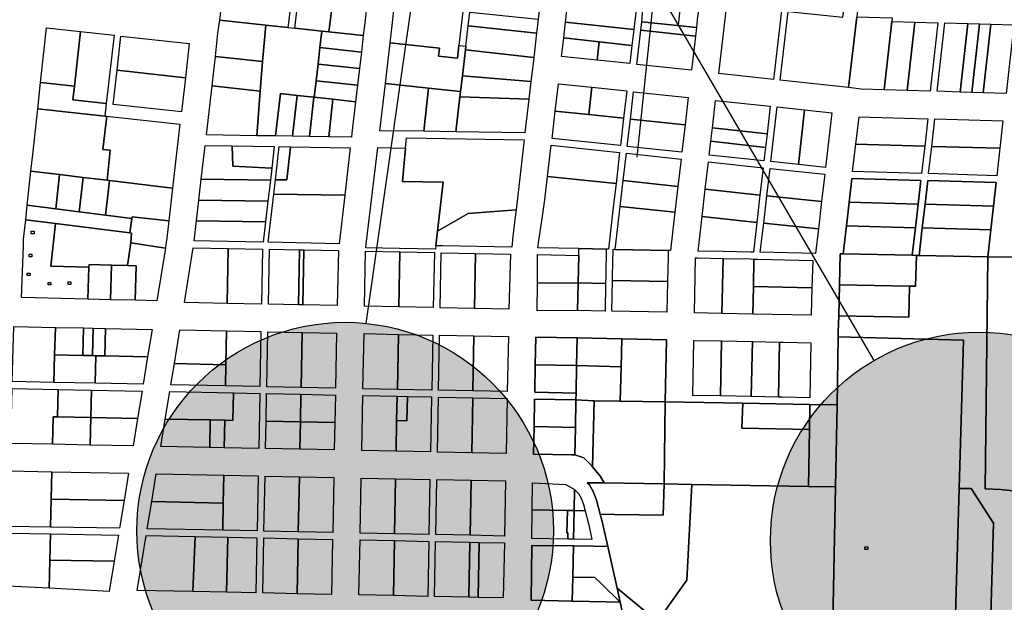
# Model space of a CAD drawing. Header units: feet. Extents: x 1267057 to 1687180, y 137439 to 673336.
# Tile 62 of 159: x 1333292 to 1335655, y 278448 to 279846. Entities that reach past the tile are written whole.
import ezdxf
from ezdxf.enums import TextEntityAlignment as Align

# ---------------------------------------------------------------- set-up
doc = ezdxf.new("R2010")
doc.units = ezdxf.units.FT
doc.header["$MEASUREMENT"] = 0
for name, color, linetype in [('Hatch-sign', 9, 'Continuous'), ('mercercounty', 247, 'Continuous'), ('SHEET', 4, 'Continuous')]:
    doc.layers.add(name, color=color, linetype=linetype)
doc.styles.get("Standard").update_dxf_attribs({"font": 'font31.shx'})

# ---------------------------------------------------------------- blocks, each defined once
blk = doc.blocks.new('370')
at = {"color": 0, "linetype": 'ByBlock'}
for p, q in [((0, 0.10009), (0, -0.10009)), ((0, 0), (0.06296, 0))]:
    blk.add_line(p, q, dxfattribs=at)

msp = doc.modelspace()

# ---------------------------------------------------------------- hatches: boundary and pattern name
at = {"layer": 'Hatch-sign'}
h = msp.add_hatch(color=256, dxfattribs=at)
h.dxf.hatch_style = 1
edge = h.paths.add_edge_path()
edge.add_arc((1334073, 278619.6), 500, 0, 360)
h = msp.add_hatch(color=256, dxfattribs=at)
h.dxf.hatch_style = 1
edge = h.paths.add_edge_path()
edge.add_arc((1335593.8, 278595.8), 500, 0, 360)

# ---------------------------------------------------------------- linework, layer by layer
at = {"layer": 'mercercounty'}
for points in [[(1335327.1, 280077.4), (1335301, 279852.2), (1335281.4, 279682.7), (1335117.3, 279700.4), (1335136.5, 279865.7), (1335267.7, 279851.8), (1335269.6, 279868.2), (1335138.4, 279882.1), (1335158.9, 280059.1), (1335293.4, 280073.7), (1335327.1, 280077.4)], [(1334532.4, 279813.2), (1334525.7, 279755.1), (1334523.2, 279733.8), (1334519, 279697.2), (1334514, 279654.7), (1334504.7, 279573.9), (1334338.9, 279576.7), (1334261.9, 279577.9), (1334156.5, 279579.1), (1334169.6, 279692.6), (1334180.9, 279790.3), (1334185.7, 279831.9), (1334191.7, 279883.2), (1334201.2, 279965.1), (1334365.5, 279947.7), (1334355.8, 279865.7), (1334346.3, 279783.8), (1334362.7, 279782), (1334368.4, 279831), (1334372.2, 279864), (1334381.7, 279946), (1334545.8, 279928.5), (1334536.3, 279846.6), (1334532.4, 279813.2)], [(1333781.5, 279926.7), (1333839.9, 279920.4), (1333945.5, 279909.1), (1333935.8, 279827.1), (1333882.7, 279832.8), (1333772, 279844.7), (1333781.5, 279926.7)], [(1334677.8, 279748.6), (1334592.4, 279757.6), (1334597.6, 279802.2), (1334601.9, 279839.6), (1334611.4, 279921.5), (1334775.5, 279904.1), (1334766, 279822.1), (1334761.5, 279783.7), (1334756.5, 279740.2), (1334677.8, 279748.6)], [(1334766, 279822.1), (1334601.9, 279839.6), (1334611.4, 279921.5), (1334775.5, 279904.1), (1334766, 279822.1)], [(1333961.9, 279907.3), (1334044.3, 279898.5), (1334034, 279816.6), (1334017.1, 279818.4), (1333952.4, 279825.4), (1333961.9, 279907.3)], [(1334116.5, 279807.8), (1334034, 279816.6), (1334044.3, 279898.5), (1334126, 279889.7), (1334120.1, 279838.4), (1334116.5, 279807.8)], [(1334916, 279826.9), (1334913.7, 279806.4), (1334904.2, 279724.5), (1334772.9, 279738.4), (1334782.4, 279820.4), (1334784.8, 279840.9), (1334787.1, 279861), (1334791.9, 279902.4), (1334923.2, 279888.4), (1334918.2, 279845.8), (1334916, 279826.9)], [(1334916, 279826.9), (1334784.8, 279840.9), (1334787.1, 279861), (1334791.9, 279902.4), (1334923.2, 279888.4), (1334918.2, 279845.8), (1334916, 279826.9)], [(1334346.3, 279783.8), (1334342.7, 279753), (1334297.1, 279757.8), (1334299.4, 279777.7), (1334180.9, 279790.3), (1334185.7, 279831.9), (1334191.7, 279883.2), (1334355.8, 279865.7), (1334346.3, 279783.8)], [(1334532.4, 279813.2), (1334368.4, 279831), (1334372.2, 279864), (1334536.3, 279846.6), (1334532.4, 279813.2)], [(1334988.8, 279881.4), (1335120.1, 279867.5), (1335100.9, 279702.1), (1334969.7, 279716.3), (1334988.8, 279881.4)], [(1333761.8, 279757.3), (1333767.2, 279813.5), (1333772, 279844.7), (1333882.7, 279832.8), (1333874.5, 279745.2), (1333761.8, 279757.3)], [(1334597.6, 279802.2), (1334601.9, 279839.6), (1334766, 279822.1), (1334761.5, 279783.7), (1334682.7, 279792.8), (1334597.6, 279802.2)], [(1334913.7, 279806.4), (1334782.4, 279820.4), (1334784.8, 279840.9), (1334916, 279826.9), (1334913.7, 279806.4)], [(1335386.4, 279850), (1335385.5, 279841.7), (1335367.1, 279677.2), (1335311.9, 279678.8), (1335281.4, 279682.7), (1335301, 279852.2), (1335386.4, 279850)], [(1335385.5, 279841.7), (1335440.7, 279840.1), (1335422.2, 279675.6), (1335367.1, 279677.2), (1335385.5, 279841.7)], [(1335422.2, 279675.6), (1335440.7, 279840.1), (1335495.8, 279838.5), (1335477.4, 279674), (1335422.2, 279675.6)], [(1335549.1, 279671.9), (1335494, 279674), (1335512.4, 279838.1), (1335567.6, 279836.5), (1335549.1, 279671.9)], [(1335604.3, 279670.3), (1335577.1, 279671.1), (1335549.1, 279671.9), (1335494, 279674), (1335512.4, 279838.1), (1335567.6, 279836.5), (1335595.7, 279835.6), (1335622.7, 279834.9), (1335677.9, 279833.3), (1335659.4, 279668.7), (1335604.3, 279670.3)], [(1333496.1, 279614.5), (1333500.7, 279614), (1333676.6, 279594.8), (1333669.3, 279532.3), (1333658.8, 279441.3), (1333649.7, 279363.2), (1333645, 279321.9), (1333642.2, 279300.5), (1333641.8, 279297.9), (1333621, 279171.2), (1333569, 279172.4), (1333509.7, 279173.8), (1333455.7, 279175), (1333296.4, 279178.8), (1333300.8, 279302.8), (1333301.4, 279319), (1333306.4, 279365.5), (1333310.2, 279400.7), (1333319, 279482.3), (1333323.3, 279522.5), (1333335.1, 279632.1), (1333341.9, 279694.8), (1333356, 279826), (1333438, 279817), (1333518.6, 279808.2), (1333499.6, 279644.3), (1333496.1, 279614.5)], [(1333423.1, 279685.9), (1333341.9, 279694.8), (1333356, 279826), (1333438, 279817), (1333423.1, 279685.9)], [(1333423.1, 279685.9), (1333438, 279817), (1333518.6, 279808.2), (1333499.6, 279644.3), (1333419.4, 279653.1), (1333423.1, 279685.9)], [(1333935.8, 279827.1), (1333952.4, 279825.4), (1334017.1, 279818.4), (1334012.5, 279778.7), (1334007.9, 279739), (1334003.3, 279699.2), (1333998.7, 279659.5), (1333998.1, 279659.5), (1333957.8, 279663.9), (1333917.6, 279668.2), (1333905.9, 279567.1), (1333861.3, 279567.4), (1333869.4, 279674.4), (1333874.5, 279745.2), (1333882.7, 279832.8), (1333935.8, 279827.1)], [(1334034, 279816.6), (1334116.5, 279807.8), (1334111.9, 279768), (1334012.5, 279778.7), (1334017.1, 279818.4), (1334034, 279816.6)], [(1334525.7, 279755.1), (1334361.7, 279773.2), (1334362.7, 279782), (1334368.4, 279831), (1334532.4, 279813.2), (1334525.7, 279755.1)], [(1334913.7, 279806.4), (1334904.2, 279724.5), (1334772.9, 279738.4), (1334782.4, 279820.4), (1334913.7, 279806.4)], [(1335577.1, 279671.1), (1335549.1, 279671.9), (1335567.6, 279836.5), (1335595.7, 279835.6), (1335577.1, 279671.1)], [(1335577.1, 279671.1), (1335595.7, 279835.6), (1335622.7, 279834.9), (1335604.3, 279670.3), (1335577.1, 279671.1)], [(1335604.3, 279670.3), (1335622.7, 279834.9), (1335677.9, 279833.3), (1335659.4, 279668.7), (1335604.3, 279670.3)], [(1333525.5, 279724.5), (1333535, 279806.4), (1333699, 279788.5), (1333689.5, 279706.5), (1333680, 279624.6), (1333516, 279642.5), (1333525.5, 279724.5)], [(1333689.5, 279706.5), (1333525.5, 279724.5), (1333535, 279806.4), (1333699, 279788.5), (1333689.5, 279706.5)], [(1334682.7, 279792.8), (1334677.8, 279748.6), (1334592.4, 279757.6), (1334597.6, 279802.2), (1334682.7, 279792.8)], [(1334677.8, 279748.6), (1334682.7, 279792.8), (1334761.5, 279783.7), (1334756.5, 279740.2), (1334677.8, 279748.6)], [(1334111.9, 279768), (1334107.3, 279728.3), (1334007.9, 279739), (1334012.5, 279778.7), (1334111.9, 279768)], [(1334346.3, 279783.8), (1334362.7, 279782), (1334361.7, 279773.2), (1334354.5, 279711.3), (1334350.2, 279673.3), (1334273, 279681.6), (1334169.6, 279692.6), (1334180.9, 279790.3), (1334299.4, 279777.7), (1334297.1, 279757.8), (1334342.7, 279753), (1334346.3, 279783.8)], [(1334519, 279697.2), (1334354.5, 279711.3), (1334361.7, 279773.2), (1334525.7, 279755.1), (1334523.2, 279733.8), (1334519, 279697.2)], [(1333761.8, 279757.3), (1333874.5, 279745.2), (1333869.4, 279674.4), (1333753.7, 279686.8), (1333761.8, 279757.3)], [(1333525.5, 279724.5), (1333689.5, 279706.5), (1333680, 279624.6), (1333516, 279642.5), (1333525.5, 279724.5)], [(1334102.7, 279688.5), (1334003.3, 279699.2), (1334007.9, 279739), (1334107.3, 279728.3), (1334102.7, 279688.5)], [(1334102.7, 279688.5), (1334098.1, 279648.8), (1334043.7, 279654.7), (1333998.7, 279659.5), (1334003.3, 279699.2), (1334102.7, 279688.5)], [(1334350.2, 279673.3), (1334354.5, 279711.3), (1334519, 279697.2), (1334514, 279654.7), (1334348.6, 279660.4), (1334350.2, 279673.3)], [(1333423.1, 279685.9), (1333419.4, 279653.1), (1333499.6, 279644.3), (1333496.1, 279614.5), (1333335.1, 279632.1), (1333341.9, 279694.8), (1333423.1, 279685.9)], [(1333753.7, 279686.8), (1333869.4, 279674.4), (1333861.3, 279567.4), (1333740, 279569.2), (1333753.7, 279686.8)], [(1334169.6, 279692.6), (1334273, 279681.6), (1334261.9, 279577.9), (1334156.5, 279579.1), (1334169.6, 279692.6)], [(1334348.6, 279660.4), (1334338.9, 279576.7), (1334261.9, 279577.9), (1334273, 279681.6), (1334350.2, 279673.3), (1334348.6, 279660.4)], [(1334577.2, 279626.5), (1334584.8, 279692.1), (1334665.1, 279683.5), (1334748.9, 279674.6), (1334741.3, 279609.1), (1334733.7, 279543.5), (1334569.6, 279560.9), (1334577.2, 279626.5)], [(1334665.1, 279683.5), (1334658.2, 279617.9), (1334577.2, 279626.5), (1334584.8, 279692.1), (1334665.1, 279683.5)], [(1334665.1, 279683.5), (1334748.9, 279674.6), (1334741.3, 279609.1), (1334658.2, 279617.9), (1334665.1, 279683.5)], [(1334757.7, 279607.3), (1334765.3, 279672.9), (1334896.6, 279658.9), (1334889, 279593.4), (1334881.4, 279527.8), (1334750.1, 279541.8), (1334757.7, 279607.3)], [(1334889, 279593.4), (1334757.7, 279607.3), (1334765.3, 279672.9), (1334896.6, 279658.9), (1334889, 279593.4)], [(1333905.9, 279567.1), (1333917.6, 279668.2), (1333957.8, 279663.9), (1333946.7, 279566.4), (1333905.9, 279567.1)], [(1333987.3, 279565.7), (1333946.7, 279566.4), (1333957.8, 279663.9), (1333998.1, 279659.5), (1333987.3, 279565.7)], [(1333987.3, 279565.7), (1333998.1, 279659.5), (1333998.7, 279659.5), (1334043.7, 279654.7), (1334033.5, 279565), (1333987.3, 279565.7)], [(1334033.5, 279565), (1334043.7, 279654.7), (1334098.1, 279648.8), (1334089.4, 279573.6), (1334088.3, 279564.1), (1334033.5, 279565)], [(1334348.6, 279660.4), (1334514, 279654.7), (1334504.7, 279573.9), (1334338.9, 279576.7), (1334348.6, 279660.4)], [(1334950.8, 279553.9), (1334954.6, 279586.4), (1334962.2, 279651.9), (1335093.5, 279638), (1335085.8, 279571.7), (1335082, 279539), (1335078.3, 279506.9), (1334947, 279520.8), (1334950.8, 279553.9)], [(1335085.8, 279571.7), (1334954.6, 279586.4), (1334962.2, 279651.9), (1335093.5, 279638), (1335085.8, 279571.7)], [(1333496.1, 279614.5), (1333500.7, 279614), (1333491.7, 279534.3), (1333509.4, 279532.8), (1333501.7, 279460.3), (1333444.4, 279467.2), (1333387.7, 279474), (1333319, 279482.3), (1333323.3, 279522.5), (1333335.1, 279632.1), (1333496.1, 279614.5)], [(1334577.2, 279626.5), (1334658.2, 279617.9), (1334741.3, 279609.1), (1334733.7, 279543.5), (1334569.6, 279560.9), (1334577.2, 279626.5)], [(1335161.1, 279498.1), (1335094.7, 279505.1), (1335109.9, 279636.3), (1335175.4, 279629.3), (1335161.1, 279498.1)], [(1335175.4, 279629.3), (1335241.1, 279622.3), (1335225.9, 279491.2), (1335161.1, 279498.1), (1335094.7, 279505.1), (1335109.9, 279636.3), (1335175.4, 279629.3)], [(1335175.4, 279629.3), (1335241.1, 279622.3), (1335225.9, 279491.2), (1335161.1, 279498.1), (1335175.4, 279629.3)], [(1333658.8, 279441.3), (1333507.2, 279459.6), (1333501.7, 279460.3), (1333509.4, 279532.8), (1333491.7, 279534.3), (1333500.7, 279614), (1333676.6, 279594.8), (1333669.3, 279532.3), (1333658.8, 279441.3)], [(1334889, 279593.4), (1334881.4, 279527.8), (1334750.1, 279541.8), (1334757.7, 279607.3), (1334889, 279593.4)], [(1335464.4, 279542.3), (1335456.8, 279476.5), (1335291.2, 279481.3), (1335298.9, 279547.1), (1335306.5, 279612.9), (1335472, 279608.1), (1335464.4, 279542.3)], [(1335464.4, 279542.3), (1335298.9, 279547.1), (1335306.5, 279612.9), (1335472, 279608.1), (1335464.4, 279542.3)], [(1335481, 279541.8), (1335488.6, 279607.5), (1335652, 279602.9), (1335644.7, 279537.1), (1335637.3, 279471.3), (1335473.4, 279476.3), (1335481, 279541.8)], [(1335644.7, 279537.1), (1335481, 279541.8), (1335488.6, 279607.5), (1335652, 279602.9), (1335644.7, 279537.1)], [(1334950.8, 279553.9), (1334954.6, 279586.4), (1335085.8, 279571.7), (1335082, 279539), (1334950.8, 279553.9)], [(1334290.6, 279303.4), (1334289.7, 279295.2), (1334203.4, 279296.9), (1334122.3, 279298.6), (1334123.5, 279306.8), (1334151.8, 279538.7), (1334218.2, 279537.2), (1334220, 279562.1), (1334502.8, 279557.4), (1334483.3, 279389.4), (1334480.6, 279365.9), (1334475.9, 279325.7), (1334472.9, 279299.7), (1334307.2, 279303.1), (1334290.6, 279303.4)], [(1334483.3, 279389.4), (1334368.6, 279380.3), (1334294.7, 279338.4), (1334308.3, 279455.6), (1334210.7, 279457.8), (1334218.2, 279537.2), (1334220, 279562.1), (1334502.8, 279557.4), (1334483.3, 279389.4)], [(1333727.7, 279462.8), (1333735.4, 279529.2), (1333737.2, 279544.2), (1333801.7, 279542.9), (1333903, 279541.8), (1333896.9, 279489.3), (1333893.5, 279460.4), (1333887.8, 279410.5), (1333882, 279360.7), (1333876.3, 279311.8), (1333710.4, 279315.2), (1333716.2, 279363), (1333721.9, 279412.9), (1333727.7, 279462.8)], [(1333801.7, 279542.9), (1333803.6, 279493.9), (1333896.9, 279489.3), (1333893.5, 279460.4), (1333727.7, 279462.8), (1333735.4, 279529.2), (1333737.2, 279544.2), (1333801.7, 279542.9)], [(1333801.7, 279542.9), (1333903, 279541.8), (1333896.9, 279489.3), (1333803.6, 279493.9), (1333801.7, 279542.9)], [(1333942, 279540.9), (1334085.3, 279538.3), (1334072.1, 279424.3), (1334058.6, 279308.1), (1333888.4, 279311.6), (1333901.7, 279426.8), (1333905.8, 279461.8), (1333915, 279541.6), (1333942, 279540.9)], [(1334072.1, 279424.3), (1333901.7, 279426.8), (1333905.8, 279461.8), (1333933.3, 279461.7), (1333942, 279540.9), (1334085.3, 279538.3), (1334072.1, 279424.3)], [(1333905.8, 279461.8), (1333915, 279541.6), (1333942, 279540.9), (1333933.3, 279461.7), (1333905.8, 279461.8)], [(1334122.3, 279298.6), (1334123.5, 279306.8), (1334151.8, 279538.7), (1334218.2, 279537.2), (1334210.7, 279457.8), (1334308.3, 279455.6), (1334294.7, 279338.4), (1334290.6, 279303.4), (1334289.7, 279295.2), (1334203.4, 279296.9), (1334122.3, 279298.6)], [(1334633.9, 279296.4), (1334535.8, 279298.4), (1334538.1, 279316.1), (1334545.1, 279363), (1334552.5, 279413.4), (1334559, 279469.6), (1334567.7, 279544.5), (1334731.8, 279527.1), (1334723.2, 279452.6), (1334716.6, 279396), (1334704.9, 279295), (1334704.9, 279295), (1334699.9, 279295.2), (1334698.7, 279231.1), (1334698.3, 279212.6), (1334697, 279146.6), (1334631, 279148), (1334533.6, 279147.3), (1334534.5, 279213.8), (1334534.6, 279282), (1334633.6, 279279.9), (1334633.9, 279296.4)], [(1334723.2, 279452.6), (1334559, 279469.6), (1334567.7, 279544.5), (1334731.8, 279527.1), (1334723.2, 279452.6)], [(1335082, 279539), (1335078.3, 279506.9), (1334947, 279520.8), (1334950.8, 279553.9), (1335082, 279539)], [(1335464.4, 279542.3), (1335456.8, 279476.5), (1335291.2, 279481.3), (1335298.9, 279547.1), (1335464.4, 279542.3)], [(1335644.7, 279537.1), (1335637.3, 279471.3), (1335473.4, 279476.3), (1335481, 279541.8), (1335644.7, 279537.1)], [(1334864.7, 279383.7), (1334854, 279292), (1334848.4, 279292.1), (1334848.1, 279275.6), (1334846.9, 279217.9), (1334845.5, 279143.6), (1334713.5, 279146.3), (1334715, 279220.3), (1334715.1, 279230.3), (1334716.4, 279294.8), (1334721.5, 279294.7), (1334733.4, 279397.6), (1334740.6, 279459.8), (1334748.2, 279525.4), (1334879.5, 279511.4), (1334871.9, 279445.8), (1334864.7, 279383.7)], [(1334871.9, 279445.8), (1334740.6, 279459.8), (1334748.2, 279525.4), (1334879.5, 279511.4), (1334871.9, 279445.8)], [(1335061.2, 279359.3), (1335052.9, 279287.9), (1335046.3, 279288.1), (1334980.3, 279289.4), (1334920.3, 279290.3), (1334929.9, 279373.3), (1334937.5, 279438.9), (1334945.1, 279504.4), (1335076.4, 279490.5), (1335068.7, 279424.9), (1335061.2, 279359.3)], [(1335068.7, 279424.9), (1334937.5, 279438.9), (1334945.1, 279504.4), (1335076.4, 279490.5), (1335068.7, 279424.9)], [(1335077.6, 279357.6), (1335085.1, 279423.2), (1335092.8, 279488.7), (1335224, 279474.8), (1335216.4, 279409.1), (1335208.9, 279343.6), (1335202, 279284.9), (1335069.5, 279287.6), (1335077.6, 279357.6)], [(1335085.1, 279423.2), (1335092.8, 279488.7), (1335224, 279474.8), (1335216.4, 279409.1), (1335085.1, 279423.2)], [(1333310.2, 279400.7), (1333319, 279482.3), (1333387.7, 279474), (1333379, 279392), (1333310.2, 279400.7)], [(1333444.4, 279467.2), (1333435, 279384.9), (1333379, 279392), (1333387.7, 279474), (1333444.4, 279467.2)], [(1333501.7, 279460.3), (1333507.2, 279459.6), (1333497.7, 279376.9), (1333435, 279384.9), (1333444.4, 279467.2), (1333501.7, 279460.3)], [(1333887.8, 279410.5), (1333721.9, 279412.9), (1333727.7, 279462.8), (1333893.5, 279460.4), (1333887.8, 279410.5)], [(1334699.9, 279295.2), (1334633.9, 279296.4), (1334535.8, 279298.4), (1334538.1, 279316.1), (1334545.1, 279363), (1334552.5, 279413.4), (1334559, 279469.6), (1334723.2, 279452.6), (1334716.6, 279396), (1334704.9, 279295), (1334704.9, 279295), (1334699.9, 279295.2)], [(1334864.7, 279383.7), (1334733.4, 279397.6), (1334740.6, 279459.8), (1334871.9, 279445.8), (1334864.7, 279383.7)], [(1335282.7, 279408), (1335289.3, 279464.8), (1335454.9, 279460.1), (1335448.3, 279403.2), (1335282.7, 279408)], [(1333658.8, 279441.3), (1333649.7, 279363.2), (1333561.6, 279372.8), (1333561, 279368.9), (1333497.7, 279376.9), (1333507.2, 279459.6), (1333658.8, 279441.3)], [(1335068.7, 279424.9), (1335061.2, 279359.3), (1334929.9, 279373.3), (1334937.5, 279438.9), (1335068.7, 279424.9)], [(1335464.9, 279402.7), (1335471.4, 279459.6), (1335635.4, 279454.8), (1335629.1, 279398.1), (1335464.9, 279402.7)], [(1333716.2, 279363), (1333721.9, 279412.9), (1333887.8, 279410.5), (1333882, 279360.7), (1333716.2, 279363)], [(1334072.1, 279424.3), (1334058.6, 279308.1), (1333888.4, 279311.6), (1333901.7, 279426.8), (1334072.1, 279424.3)], [(1335085.1, 279423.2), (1335216.4, 279409.1), (1335208.9, 279343.6), (1335077.6, 279357.6), (1335085.1, 279423.2)], [(1333310.2, 279400.7), (1333379, 279392), (1333435, 279384.9), (1333497.7, 279376.9), (1333561, 279368.9), (1333555.9, 279334.3), (1333378.1, 279356.4), (1333306.4, 279365.5), (1333310.2, 279400.7)], [(1334290.6, 279303.4), (1334294.7, 279338.4), (1334368.6, 279380.3), (1334483.3, 279389.4), (1334480.6, 279365.9), (1334475.9, 279325.7), (1334472.9, 279299.7), (1334307.2, 279303.1), (1334290.6, 279303.4)], [(1334864.7, 279383.7), (1334854, 279292), (1334848.4, 279292.1), (1334721.5, 279294.7), (1334733.4, 279397.6), (1334864.7, 279383.7)], [(1335282.7, 279408), (1335448.3, 279403.2), (1335441.7, 279346.4), (1335276.2, 279351.2), (1335282.7, 279408)], [(1335622.7, 279341.2), (1335458.3, 279345.9), (1335464.9, 279402.7), (1335629.1, 279398.1), (1335622.7, 279341.2)], [(1333455.7, 279175), (1333296.4, 279178.8), (1333300.8, 279302.8), (1333301.4, 279319), (1333306.4, 279365.5), (1333378.1, 279356.4), (1333366.4, 279254.2), (1333458.1, 279252.1), (1333455.7, 279175)], [(1333641.8, 279297.9), (1333558.8, 279310), (1333560.4, 279333.8), (1333555.9, 279334.3), (1333561, 279368.9), (1333561.6, 279372.8), (1333649.7, 279363.2), (1333645, 279321.9), (1333642.2, 279300.5), (1333641.8, 279297.9)], [(1335061.2, 279359.3), (1335052.9, 279287.9), (1335046.3, 279288.1), (1334980.3, 279289.4), (1334920.3, 279290.3), (1334929.9, 279373.3), (1335061.2, 279359.3)], [(1333512.4, 279256.7), (1333458.3, 279258), (1333458.1, 279252.1), (1333366.4, 279254.2), (1333378.1, 279356.4), (1333555.9, 279334.3), (1333560.4, 279333.8), (1333558.8, 279310), (1333550.5, 279255.8), (1333512.4, 279256.7)], [(1333716.2, 279363), (1333882, 279360.7), (1333876.3, 279311.8), (1333710.4, 279315.2), (1333716.2, 279363)], [(1335208.9, 279343.6), (1335202, 279284.9), (1335069.5, 279287.6), (1335077.6, 279357.6), (1335208.9, 279343.6)], [(1335268.3, 279283.6), (1335276.2, 279351.2), (1335441.7, 279346.4), (1335434.1, 279280.4), (1335268.3, 279283.6)], [(1335450.6, 279280.1), (1335458.3, 279345.9), (1335622.7, 279341.2), (1335615.5, 279277), (1335450.6, 279280.1)], [(1333319.6, 279338), (1333326.4, 279338), (1333326.4, 279331.9), (1333319.6, 279331.9), (1333319.6, 279338)], [(1333641.8, 279297.9), (1333621, 279171.2), (1333569, 279172.4), (1333571.4, 279255.4), (1333550.5, 279255.8), (1333558.8, 279310), (1333641.8, 279297.9)], [(1333792.3, 279297), (1333789.7, 279165.1), (1333687.6, 279167.1), (1333708.6, 279298.7), (1333792.3, 279297)], [(1333792.3, 279297), (1333874.8, 279295.4), (1333872.2, 279163.4), (1333789.7, 279165.1), (1333687.6, 279167.1), (1333708.6, 279298.7), (1333792.3, 279297)], [(1333792.3, 279297), (1333874.8, 279295.4), (1333872.2, 279163.4), (1333789.7, 279165.1), (1333792.3, 279297)], [(1333963.7, 279293.6), (1333973.7, 279293.3), (1334056.7, 279291.7), (1334053.7, 279159.7), (1333971.2, 279161.4), (1333961.2, 279161.6), (1333888.7, 279163), (1333891.2, 279295), (1333963.7, 279293.6)], [(1333891.2, 279295), (1333963.7, 279293.6), (1333961.2, 279161.6), (1333888.7, 279163), (1333891.2, 279295)], [(1334633.9, 279296.4), (1334699.9, 279295.2), (1334698.7, 279231.1), (1334698.3, 279212.6), (1334632.3, 279214), (1334633.6, 279279.9), (1334633.9, 279296.4)], [(1334848.4, 279292.1), (1334848.1, 279275.6), (1334846.9, 279217.9), (1334715, 279220.3), (1334715.1, 279230.3), (1334716.4, 279294.8), (1334721.5, 279294.7), (1334848.4, 279292.1)], [(1333321.1, 279282.9), (1333321.1, 279276.9), (1333314.3, 279276.9), (1333314.3, 279282.9), (1333321.1, 279282.9)], [(1333973.7, 279293.3), (1333971.2, 279161.4), (1333961.2, 279161.6), (1333963.7, 279293.6), (1333973.7, 279293.3)], [(1333973.7, 279293.3), (1334056.7, 279291.7), (1334053.7, 279159.7), (1333971.2, 279161.4), (1333973.7, 279293.3)], [(1334122.2, 279290.3), (1334204.6, 279288.7), (1334287.2, 279287), (1334284.6, 279155), (1334202.1, 279156.7), (1334119.6, 279158.4), (1334122.2, 279290.3)], [(1334202.1, 279156.7), (1334119.6, 279158.4), (1334122.2, 279290.3), (1334204.6, 279288.7), (1334202.1, 279156.7)], [(1334204.6, 279288.7), (1334287.2, 279287), (1334284.6, 279155), (1334202.1, 279156.7), (1334204.6, 279288.7)], [(1334383.6, 279153), (1334301.1, 279154.7), (1334303.7, 279286.6), (1334386.1, 279285), (1334469.9, 279283.3), (1334466.1, 279151.3), (1334383.6, 279153)], [(1334383.6, 279153), (1334301.1, 279154.7), (1334303.7, 279286.6), (1334386.1, 279285), (1334383.6, 279153)], [(1334383.6, 279153), (1334386.1, 279285), (1334469.9, 279283.3), (1334466.1, 279151.3), (1334383.6, 279153)], [(1334632.3, 279214), (1334534.5, 279213.8), (1334534.6, 279282), (1334633.6, 279279.9), (1334632.3, 279214)], [(1335051.2, 279139.4), (1334977.5, 279140.9), (1334911.5, 279142.3), (1334914, 279274.3), (1334918.4, 279274.2), (1334980, 279272.9), (1335046, 279271.6), (1335054.3, 279271.4), (1335062.5, 279271.2), (1335128.5, 279269.9), (1335195.3, 279268.1), (1335193.2, 279202.6), (1335191.9, 279136.6), (1335051.2, 279139.4)], [(1334980, 279272.9), (1334977.5, 279140.9), (1334911.5, 279142.3), (1334914, 279274.3), (1334918.4, 279274.2), (1334980, 279272.9)], [(1334977.5, 279140.9), (1334980, 279272.9), (1335046, 279271.6), (1335054.3, 279271.4), (1335053.1, 279205.4), (1335051.2, 279139.4), (1334977.5, 279140.9)], [(1335053.1, 279205.4), (1335054.3, 279271.4), (1335062.5, 279271.2), (1335128.5, 279269.9), (1335195.3, 279268.1), (1335193.2, 279202.6), (1335053.1, 279205.4)], [(1335450.6, 279280.1), (1335615.5, 279277), (1335609.6, 278719.8), (1335646.9, 278718.9), (1335985.5, 278682.6), (1335976.2, 278274.2), (1335619.1, 278279.1), (1335629.4, 278638), (1335575.5, 278720.6), (1335546.9, 278721.3), (1335557.4, 279076.8), (1335256.3, 279084.4), (1335256.4, 279097), (1335257.9, 279135.5), (1335425.9, 279132.3), (1335427.3, 279206.3), (1335442.1, 279206), (1335444.7, 279280.2), (1335450.6, 279280.1)], [(1335268.3, 279283.6), (1335434.1, 279280.4), (1335444.7, 279280.2), (1335442.1, 279206), (1335427.3, 279206.3), (1335259.8, 279209.5), (1335260.8, 279283.8), (1335268.3, 279283.6)], [(1335681.7, 279275.7), (1335830.3, 279272.9), (1335846.7, 279272.5), (1335995.4, 279269.7), (1335997.3, 279269.7), (1335993, 279158.7), (1335990.5, 278962.7), (1335987.9, 278818.1), (1335985.5, 278682.6), (1335646.9, 278718.9), (1335609.6, 278719.8), (1335615.5, 279277), (1335681.7, 279275.7)], [(1333509.7, 279173.8), (1333455.7, 279175), (1333458.1, 279252.1), (1333458.3, 279258), (1333512.4, 279256.7), (1333509.7, 279173.8)], [(1333512.4, 279256.7), (1333550.5, 279255.8), (1333571.4, 279255.4), (1333569, 279172.4), (1333509.7, 279173.8), (1333512.4, 279256.7)], [(1333316.8, 279237.8), (1333316.8, 279231.8), (1333310, 279231.8), (1333310, 279237.8), (1333316.8, 279237.8)], [(1333359.9, 279215.3), (1333366.7, 279215.3), (1333366.7, 279209.3), (1333359.9, 279209.3), (1333359.9, 279215.3)], [(1333415, 279216.7), (1333415, 279210.7), (1333408.2, 279210.7), (1333408.2, 279216.7), (1333415, 279216.7)], [(1334631, 279148), (1334533.6, 279147.3), (1334534.5, 279213.8), (1334632.3, 279214), (1334631, 279148)], [(1334632.3, 279214), (1334698.3, 279212.6), (1334697, 279146.6), (1334631, 279148), (1334632.3, 279214)], [(1334715, 279220.3), (1334846.9, 279217.9), (1334845.5, 279143.6), (1334713.5, 279146.3), (1334715, 279220.3)], [(1335193.2, 279202.6), (1335191.9, 279136.6), (1335051.2, 279139.4), (1335053.1, 279205.4), (1335193.2, 279202.6)], [(1335257.9, 279135.5), (1335259.8, 279209.5), (1335427.3, 279206.3), (1335425.9, 279132.3), (1335257.9, 279135.5)], [(1333377.5, 279107.4), (1333375.8, 279041.4), (1333374.1, 278975.5), (1333274.1, 278977.5), (1333277.5, 279109.4), (1333377.5, 279107.4)], [(1333468.5, 279105.6), (1333497.7, 279105), (1333609.8, 279102.7), (1333599, 279036.9), (1333588.2, 278971.1), (1333473.1, 278973.4), (1333374.1, 278975.5), (1333274.1, 278977.5), (1333277.5, 279109.4), (1333377.5, 279107.4), (1333445.2, 279106), (1333468.5, 279105.6)], [(1333443.7, 279040.1), (1333375.8, 279041.4), (1333377.5, 279107.4), (1333445.2, 279106), (1333443.7, 279040.1)], [(1333445.2, 279106), (1333468.5, 279105.6), (1333466.8, 279039.6), (1333443.7, 279040.1), (1333445.2, 279106)], [(1333497.7, 279105), (1333496.6, 279039), (1333474.8, 279039.4), (1333466.8, 279039.6), (1333468.5, 279105.6), (1333497.7, 279105)], [(1333496.6, 279039), (1333497.7, 279105), (1333609.8, 279102.7), (1333599, 279036.9), (1333496.6, 279039)], [(1333663.2, 279020.8), (1333676.4, 279101.3), (1333788.4, 279099.1), (1333870.9, 279097.4), (1333868.4, 278965.4), (1333785.9, 278967.1), (1333654.9, 278969.8), (1333663.2, 279020.8)], [(1333788.4, 279099.1), (1333786.9, 279017.5), (1333663.2, 279020.8), (1333676.4, 279101.3), (1333788.4, 279099.1)], [(1333785.9, 278967.1), (1333786.9, 279017.5), (1333788.4, 279099.1), (1333870.9, 279097.4), (1333868.4, 278965.4), (1333785.9, 278967.1)], [(1333969.9, 279095.4), (1333967.3, 278963.4), (1333884.9, 278965.1), (1333887.4, 279097.1), (1333969.9, 279095.4)], [(1333969.9, 279095.4), (1334052.4, 279093.7), (1334049.8, 278961.7), (1333967.3, 278963.4), (1333884.9, 278965.1), (1333887.4, 279097.1), (1333969.9, 279095.4)], [(1333969.9, 279095.4), (1334052.4, 279093.7), (1334049.8, 278961.7), (1333967.3, 278963.4), (1333969.9, 279095.4)], [(1334198.3, 278958.7), (1334115.8, 278960.4), (1334118.4, 279092.4), (1334200.8, 279090.7), (1334198.3, 278958.7)], [(1334198.3, 278958.7), (1334115.8, 278960.4), (1334118.4, 279092.4), (1334200.8, 279090.7), (1334283.3, 279089), (1334280.8, 278957), (1334198.3, 278958.7)], [(1334198.3, 278958.7), (1334200.8, 279090.7), (1334283.3, 279089), (1334280.8, 278957), (1334198.3, 278958.7)], [(1334382.3, 279087), (1334379.8, 278955), (1334297.3, 278956.7), (1334299.8, 279088.7), (1334382.3, 279087)], [(1334382.3, 279087), (1334464.8, 279085.3), (1334462.2, 278953.4), (1334379.8, 278955), (1334297.3, 278956.7), (1334299.8, 279088.7), (1334382.3, 279087)], [(1334379.8, 278955), (1334382.3, 279087), (1334464.8, 279085.3), (1334462.2, 278953.4), (1334379.8, 278955)], [(1334529.5, 279018), (1334530.8, 279084), (1334629.8, 279082), (1334628.5, 279016), (1334529.5, 279018)], [(1334628.5, 279016), (1334629.8, 279082), (1334736.8, 279079.8), (1334735.3, 279013), (1334628.5, 279016)], [(1335256.3, 279084.4), (1335557.4, 279076.8), (1335546.9, 278721.3), (1335528.3, 278088.1), (1335470.1, 278136.4), (1335458.3, 278146.2), (1335321.3, 278259.8), (1335238.7, 278157.7), (1335250, 278724.8), (1335253.8, 278921.6), (1335256.3, 279084.4)], [(1334841.3, 278929.2), (1334733.4, 278930.7), (1334735.3, 279013), (1334736.8, 279079.8), (1334844.2, 279077.6), (1334841.3, 278929.2)], [(1334973.6, 278943), (1334907.6, 278944.3), (1334910.2, 279076.3), (1334976.2, 279075), (1334973.6, 278943)], [(1335113.1, 278940.1), (1335047.9, 278941.5), (1334973.6, 278943), (1334907.6, 278944.3), (1334910.2, 279076.3), (1334976.2, 279075), (1335050.4, 279073.5), (1335115.7, 279072.1), (1335124.7, 279071.9), (1335190.6, 279070.6), (1335188.1, 278938.6), (1335122.1, 278940), (1335113.1, 278940.1)], [(1334976.2, 279075), (1335050.4, 279073.5), (1335047.9, 278941.5), (1334973.6, 278943), (1334976.2, 279075)], [(1335113.1, 278940.1), (1335047.9, 278941.5), (1335050.4, 279073.5), (1335115.7, 279072.1), (1335113.1, 278940.1)], [(1335113.1, 278940.1), (1335115.7, 279072.1), (1335124.7, 279071.9), (1335190.6, 279070.6), (1335188.1, 278938.6), (1335122.1, 278940), (1335113.1, 278940.1)], [(1333374.1, 278975.5), (1333375.8, 279041.4), (1333443.7, 279040.1), (1333466.8, 279039.6), (1333474.8, 279039.4), (1333473.1, 278973.4), (1333374.1, 278975.5)], [(1333599, 279036.9), (1333588.2, 278971.1), (1333473.1, 278973.4), (1333474.8, 279039.4), (1333496.6, 279039), (1333599, 279036.9)], [(1333785.9, 278967.1), (1333654.9, 278969.8), (1333663.2, 279020.8), (1333786.9, 279017.5), (1333785.9, 278967.1)], [(1334628.5, 279016), (1334627.2, 278950), (1334528.2, 278952), (1334529.5, 279018), (1334628.5, 279016)], [(1334628.5, 279016), (1334735.3, 279013), (1334733.4, 278930.7), (1334670.4, 278931.4), (1334626.9, 278933.5), (1334627.2, 278950), (1334628.5, 279016)], [(1333370.3, 278827), (1333270.3, 278829), (1333273.7, 278961), (1333384.5, 278958.7), (1333382.6, 278892.8), (1333372, 278893), (1333370.3, 278827)], [(1333461, 278825.2), (1333370.3, 278827), (1333270.3, 278829), (1333273.7, 278961), (1333384.5, 278958.7), (1333464.6, 278957.1), (1333585.5, 278954.7), (1333574.7, 278888.9), (1333563.9, 278823.1), (1333461, 278825.2)], [(1333464.6, 278957.1), (1333462.6, 278891.1), (1333382.6, 278892.8), (1333384.5, 278958.7), (1333464.6, 278957.1)], [(1333574.7, 278888.9), (1333462.6, 278891.1), (1333464.6, 278957.1), (1333585.5, 278954.7), (1333574.7, 278888.9)], [(1333747.9, 278819.3), (1333630.6, 278821.7), (1333641.4, 278887.5), (1333652.2, 278953.3), (1333805, 278950.2), (1333868, 278948.9), (1333865.5, 278816.9), (1333782.5, 278818.6), (1333747.9, 278819.3)], [(1333641.4, 278887.5), (1333652.2, 278953.3), (1333805, 278950.2), (1333803.6, 278884.2), (1333784.3, 278884.6), (1333748.9, 278885.3), (1333641.4, 278887.5)], [(1333784.3, 278884.6), (1333803.6, 278884.2), (1333805, 278950.2), (1333868, 278948.9), (1333865.5, 278816.9), (1333782.5, 278818.6), (1333784.3, 278884.6)], [(1333967, 278946.9), (1334049.5, 278945.2), (1334048.2, 278879.2), (1334046.9, 278813.3), (1333964.5, 278814.9), (1333882, 278816.6), (1333883.3, 278882.6), (1333884.5, 278948.6), (1333967, 278946.9)], [(1333883.3, 278882.6), (1333884.5, 278948.6), (1333967, 278946.9), (1333965.7, 278880.9), (1333883.3, 278882.6)], [(1334048.2, 278879.2), (1333965.7, 278880.9), (1333967, 278946.9), (1334049.5, 278945.2), (1334048.2, 278879.2)], [(1334198, 278942.2), (1334196.1, 278883.9), (1334195.4, 278810.2), (1334112.9, 278811.9), (1334115.5, 278943.9), (1334198, 278942.2)], [(1334198, 278942.2), (1334222.6, 278941.7), (1334280.5, 278940.5), (1334277.9, 278808.6), (1334195.4, 278810.2), (1334112.9, 278811.9), (1334115.5, 278943.9), (1334198, 278942.2)], [(1334222.6, 278941.7), (1334280.5, 278940.5), (1334277.9, 278808.6), (1334195.4, 278810.2), (1334196.1, 278883.9), (1334221.1, 278883.5), (1334222.6, 278941.7)], [(1334198, 278942.2), (1334222.6, 278941.7), (1334221.1, 278883.5), (1334196.1, 278883.9), (1334198, 278942.2)], [(1334379.4, 278938.5), (1334376.9, 278806.6), (1334294.4, 278808.2), (1334296.9, 278940.2), (1334379.4, 278938.5)], [(1334376.9, 278806.6), (1334294.4, 278808.2), (1334296.9, 278940.2), (1334379.4, 278938.5), (1334461.9, 278936.9), (1334459.4, 278804.9), (1334376.9, 278806.6)], [(1334376.9, 278806.6), (1334379.4, 278938.5), (1334461.9, 278936.9), (1334459.4, 278804.9), (1334376.9, 278806.6)], [(1334626.9, 278933.5), (1334625.6, 278867.5), (1334526.6, 278869.5), (1334527.9, 278935.5), (1334626.9, 278933.5)], [(1334625.6, 278867.5), (1334626.9, 278933.5), (1334670.4, 278931.4), (1334666.7, 278773), (1334659.6, 278780.6), (1334646, 278794.1), (1334624.3, 278801.5), (1334625.6, 278867.5)], [(1334733.4, 278930.7), (1334841.3, 278929.2), (1334838.5, 278731.7), (1334694.8, 278734.1), (1334685.9, 278750), (1334666.7, 278773), (1334670.4, 278931.4), (1334733.4, 278930.7)], [(1335027.2, 278925.4), (1335025.2, 278865.4), (1335187.3, 278862.1), (1335185.4, 278725.8), (1334905.2, 278730.6), (1334838.5, 278731.7), (1334841.3, 278929.2), (1335027.2, 278925.4)], [(1335027.2, 278925.4), (1335188.1, 278922.1), (1335187.3, 278862.1), (1335025.2, 278865.4), (1335027.2, 278925.4)], [(1335187.3, 278862.1), (1335188.1, 278922.1), (1335253.8, 278921.6), (1335250, 278724.8), (1335185.4, 278725.8), (1335187.3, 278862.1)], [(1333370.3, 278827), (1333372, 278893), (1333382.6, 278892.8), (1333462.6, 278891.1), (1333461, 278825.2), (1333370.3, 278827)], [(1333574.7, 278888.9), (1333563.9, 278823.1), (1333461, 278825.2), (1333462.6, 278891.1), (1333574.7, 278888.9)], [(1333747.9, 278819.3), (1333630.6, 278821.7), (1333641.4, 278887.5), (1333748.9, 278885.3), (1333747.9, 278819.3)], [(1333747.9, 278819.3), (1333748.9, 278885.3), (1333784.3, 278884.6), (1333782.5, 278818.6), (1333747.9, 278819.3)], [(1333965.7, 278880.9), (1333964.5, 278814.9), (1333882, 278816.6), (1333883.3, 278882.6), (1333965.7, 278880.9)], [(1334048.2, 278879.2), (1334046.9, 278813.3), (1333964.5, 278814.9), (1333965.7, 278880.9), (1334048.2, 278879.2)], [(1334624.3, 278801.5), (1334617.2, 278801.7), (1334525.3, 278803.5), (1334526.6, 278869.5), (1334625.6, 278867.5), (1334624.3, 278801.5)], [(1333367.4, 278695.4), (1333366, 278628.1), (1333266, 278629.8), (1333268.8, 278763), (1333368.7, 278761), (1333367.4, 278695.4)], [(1333366, 278628.1), (1333266, 278629.8), (1333268.8, 278763), (1333368.7, 278761), (1333553.1, 278757.3), (1333542.4, 278692.3), (1333531.5, 278625.7), (1333366, 278628.1)], [(1333367.4, 278695.4), (1333368.7, 278761), (1333553.1, 278757.3), (1333542.4, 278692.3), (1333367.4, 278695.4)], [(1333608.9, 278689.6), (1333619.8, 278755.9), (1333781.7, 278752.6), (1333864.2, 278751), (1333861.6, 278619), (1333779.2, 278620.7), (1333598.1, 278624.3), (1333608.9, 278689.6)], [(1333781.7, 278752.6), (1333780.4, 278685.6), (1333608.9, 278689.6), (1333619.8, 278755.9), (1333781.7, 278752.6)], [(1333780.4, 278685.6), (1333781.7, 278752.6), (1333864.2, 278751), (1333861.6, 278619), (1333779.2, 278620.7), (1333780.4, 278685.6)], [(1333960.6, 278617), (1333878.1, 278618.6), (1333880.7, 278750.6), (1333963.2, 278748.9), (1334045.7, 278747.3), (1334043.1, 278615.3), (1333960.6, 278617)], [(1333963.2, 278748.9), (1333960.6, 278617), (1333878.1, 278618.6), (1333880.7, 278750.6), (1333963.2, 278748.9)], [(1333960.6, 278617), (1333963.2, 278748.9), (1334045.7, 278747.3), (1334043.1, 278615.3), (1333960.6, 278617)], [(1334191.6, 278612.3), (1334109.1, 278614), (1334111.7, 278745.9), (1334194.1, 278744.3), (1334191.6, 278612.3)], [(1334194.1, 278744.3), (1334276.6, 278742.6), (1334274.1, 278610.6), (1334191.6, 278612.3), (1334109.1, 278614), (1334111.7, 278745.9), (1334194.1, 278744.3)], [(1334191.6, 278612.3), (1334194.1, 278744.3), (1334276.6, 278742.6), (1334274.1, 278610.6), (1334191.6, 278612.3)], [(1334373, 278608.6), (1334290.6, 278610.3), (1334293.1, 278742.3), (1334375.6, 278740.6), (1334373, 278608.6)], [(1334375.6, 278740.6), (1334458.1, 278738.9), (1334455.2, 278606.9), (1334373, 278608.6), (1334290.6, 278610.3), (1334293.1, 278742.3), (1334375.6, 278740.6)], [(1334373, 278608.6), (1334375.6, 278740.6), (1334458.1, 278738.9), (1334455.2, 278606.9), (1334373, 278608.6)], [(1334623.6, 278718.4), (1334626.3, 278716), (1334628.6, 278713.5), (1334633, 278709.3), (1334639.4, 278698), (1334645.2, 278682.6), (1334649.1, 278667.5), (1334657.6, 278634.1), (1334665.5, 278598.8), (1334621.1, 278599.5), (1334607.3, 278599.7), (1334521, 278601), (1334521.8, 278669.8), (1334522.6, 278734.7), (1334603, 278730.8), (1334623.6, 278718.4)], [(1334521.8, 278669.8), (1334522.6, 278734.7), (1334603, 278730.8), (1334623.6, 278718.4), (1334622.6, 278668), (1334606.7, 278668.2), (1334521.8, 278669.8)], [(1334694.8, 278734.1), (1334838.5, 278731.7), (1334836.4, 278656.7), (1334719.5, 278658.7), (1334685.2, 278659.3), (1334676.7, 278692.6), (1334669.3, 278712), (1334659.4, 278729.6), (1334654.1, 278734.8), (1334694.8, 278734.1)], [(1334822.9, 278401.6), (1334725.7, 278481.8), (1334703.2, 278581.8), (1334689.7, 278641.8), (1334685.2, 278659.3), (1334719.5, 278658.7), (1334836.4, 278656.7), (1334838.5, 278731.7), (1334905.2, 278730.6), (1334893.2, 278500.8), (1334839.9, 278425.8), (1334822.9, 278401.6)], [(1334905.2, 278730.6), (1335185.4, 278725.8), (1335250, 278724.8), (1335238.7, 278157.7), (1335191.5, 278099.2), (1335188.3, 278101.9), (1335186.7, 278103.2), (1335088.8, 278184), (1334968.5, 278283.6), (1334873.7, 278360.3), (1334831, 278394.9), (1334822.9, 278401.6), (1334839.9, 278425.8), (1334893.2, 278500.8), (1334905.2, 278730.6)], [(1334649.1, 278667.5), (1334622.6, 278668), (1334623.6, 278718.4), (1334626.3, 278716), (1334628.6, 278713.5), (1334633, 278709.3), (1334639.4, 278698), (1334645.2, 278682.6), (1334649.1, 278667.5)], [(1335607.4, 277749), (1335366.7, 277951.4), (1335347.6, 277967.5), (1335336.7, 277976.3), (1335325, 277986.2), (1335458.3, 278146.2), (1335470.1, 278136.4), (1335528.3, 278088.1), (1335546.9, 278721.3), (1335575.5, 278720.6), (1335629.4, 278638), (1335619.1, 278279.1), (1335608.2, 277783.6), (1335607.4, 277749)], [(1333366, 278628.1), (1333367.4, 278695.4), (1333542.4, 278692.3), (1333531.5, 278625.7), (1333366, 278628.1)], [(1333780.4, 278685.6), (1333779.2, 278620.7), (1333598.1, 278624.3), (1333608.9, 278689.6), (1333780.4, 278685.6)], [(1334606.7, 278668.2), (1334605.1, 278614.7), (1334607.7, 278614.7), (1334607.3, 278599.7), (1334521, 278601), (1334521.8, 278669.8), (1334606.7, 278668.2)], [(1334606.7, 278668.2), (1334622.6, 278668), (1334621.1, 278599.5), (1334607.3, 278599.7), (1334607.7, 278614.7), (1334605.1, 278614.7), (1334606.7, 278668.2)], [(1334622.6, 278668), (1334649.1, 278667.5), (1334657.6, 278634.1), (1334665.5, 278598.8), (1334621.1, 278599.5), (1334622.6, 278668)], [(1333364.4, 278548.8), (1333363, 278481.6), (1333263, 278486.6), (1333265.7, 278613.6), (1333365.7, 278611.9), (1333364.4, 278548.8)], [(1333518.4, 278546.3), (1333506.5, 278473.9), (1333363, 278481.6), (1333263, 278486.6), (1333265.7, 278613.6), (1333365.7, 278611.9), (1333528.7, 278609), (1333518.4, 278546.3)], [(1333364.4, 278548.8), (1333365.7, 278611.9), (1333528.7, 278609), (1333518.4, 278546.3), (1333364.4, 278548.8)], [(1333713.1, 278605.5), (1333707.8, 278473.6), (1333573.8, 278476.3), (1333595.4, 278607.9), (1333713.1, 278605.5)], [(1333791.3, 278603.9), (1333861.3, 278602.5), (1333858.8, 278470.5), (1333788.3, 278471.9), (1333707.8, 278473.6), (1333573.8, 278476.3), (1333595.4, 278607.9), (1333713.1, 278605.5), (1333791.3, 278603.9)], [(1333788.3, 278471.9), (1333707.8, 278473.6), (1333713.1, 278605.5), (1333791.3, 278603.9), (1333788.3, 278471.9)], [(1333791.3, 278603.9), (1333861.3, 278602.5), (1333858.8, 278470.5), (1333788.3, 278471.9), (1333791.3, 278603.9)], [(1333957.7, 278468.5), (1333875.3, 278470.2), (1333877.8, 278602.2), (1333960.3, 278600.5), (1333957.7, 278468.5)], [(1333960.3, 278600.5), (1334042.8, 278598.8), (1334040.2, 278466.8), (1333957.7, 278468.5), (1333875.3, 278470.2), (1333877.8, 278602.2), (1333960.3, 278600.5)], [(1333960.3, 278600.5), (1334042.8, 278598.8), (1334040.2, 278466.8), (1333957.7, 278468.5), (1333960.3, 278600.5)], [(1334188.7, 278463.8), (1334106.2, 278465.5), (1334108.8, 278597.5), (1334191.3, 278595.8), (1334188.7, 278463.8)], [(1334191.3, 278595.8), (1334273.7, 278594.1), (1334271.2, 278462.1), (1334188.7, 278463.8), (1334106.2, 278465.5), (1334108.8, 278597.5), (1334191.3, 278595.8)], [(1334191.3, 278595.8), (1334273.7, 278594.1), (1334271.2, 278462.1), (1334188.7, 278463.8), (1334191.3, 278595.8)], [(1334370.2, 278460.1), (1334287.7, 278461.8), (1334290.2, 278593.8), (1334372.7, 278592.1), (1334370.2, 278460.1)], [(1334372.7, 278592.1), (1334394.5, 278591.7), (1334455.2, 278590.4), (1334452.6, 278458.5), (1334392.3, 278459.7), (1334370.2, 278460.1), (1334287.7, 278461.8), (1334290.2, 278593.8), (1334372.7, 278592.1)], [(1334394.5, 278591.7), (1334392.3, 278459.7), (1334370.2, 278460.1), (1334372.7, 278592.1), (1334394.5, 278591.7)], [(1334392.3, 278459.7), (1334394.5, 278591.7), (1334455.2, 278590.4), (1334452.6, 278458.5), (1334392.3, 278459.7)], [(1334619.4, 278507.8), (1334618.1, 278450.6), (1334519.4, 278452.8), (1334520.9, 278584.5), (1334620.8, 278583), (1334619.4, 278507.8)], [(1334619.4, 278507.8), (1334620.8, 278583), (1334669.3, 278582.3), (1334703.2, 278581.8), (1334725.7, 278481.8), (1334733.3, 278448), (1334689.9, 278490.6), (1334672.1, 278507.3), (1334619.4, 278507.8)], [(1335327.6, 278580.9), (1335327.6, 278574.9), (1335320.8, 278574.9), (1335320.8, 278580.9), (1335327.6, 278580.9)], [(1333364.4, 278548.8), (1333518.4, 278546.3), (1333506.5, 278473.9), (1333363, 278481.6), (1333364.4, 278548.8)], [(1334733.3, 278448), (1334699.3, 278448.8), (1334618.1, 278450.6), (1334619.4, 278507.8), (1334672.1, 278507.3), (1334689.9, 278490.6), (1334733.3, 278448)], [(1334780.7, 278240.3), (1334762.8, 278318.3), (1334747.3, 278386.5), (1334739.8, 278419), (1334733.3, 278448), (1334725.7, 278481.8), (1334822.9, 278401.6), (1334831, 278394.9), (1334873.7, 278360.3), (1334968.5, 278283.6), (1334936.1, 278269.4), (1334788.8, 278205), (1334780.7, 278240.3)]]:
    msp.add_lwpolyline(points, close=True, dxfattribs=at)
for points in [[(1334126, 279889.7), (1334120.1, 279838.4), (1334116.5, 279807.8), (1334111.9, 279768), (1334107.3, 279728.3), (1334102.7, 279688.5), (1334098.1, 279648.8), (1334089.4, 279573.6), (1334088.3, 279564.1), (1334033.5, 279565), (1333987.3, 279565.7), (1333946.7, 279566.4), (1333905.9, 279567.1), (1333861.3, 279567.4), (1333740, 279569.2), (1333753.7, 279686.8), (1333761.8, 279757.3), (1333767.2, 279813.5), (1333772, 279844.7), (1333772, 279844.7), (1333781.5, 279926.7)], [(1333945.5, 279909.1), (1333935.8, 279827.1), (1333952.4, 279825.4), (1333961.9, 279907.3)], [(1335386.4, 279850), (1335385.5, 279841.7), (1335440.7, 279840.1), (1335440.7, 279840.1), (1335495.8, 279838.5), (1335477.4, 279674), (1335422.2, 279675.6), (1335367.1, 279677.2), (1335311.9, 279678.8), (1335281.4, 279682.7), (1335117.3, 279700.4), (1335136.5, 279865.7)], [(1335681.7, 279275.7), (1335615.5, 279277), (1335622.7, 279341.2), (1335629.1, 279398.1), (1335635.4, 279454.8), (1335471.4, 279459.6), (1335464.9, 279402.7), (1335458.3, 279345.9), (1335450.6, 279280.1), (1335444.7, 279280.2), (1335434.1, 279280.4), (1335441.7, 279346.4), (1335448.3, 279403.2), (1335454.9, 279460.1), (1335289.3, 279464.8), (1335282.7, 279408), (1335276.2, 279351.2), (1335268.3, 279283.6), (1335260.8, 279283.8), (1335259.8, 279209.5), (1335257.9, 279135.5), (1335256.4, 279097), (1335256.3, 279084.4), (1335253.8, 278921.6), (1335188.1, 278922.1), (1335027.2, 278925.4), (1334841.3, 278929.2), (1334844.2, 279077.6), (1334736.8, 279079.8), (1334629.8, 279082), (1334530.8, 279084), (1334529.5, 279018), (1334528.2, 278952), (1334627.2, 278950), (1334626.9, 278933.5), (1334527.9, 278935.5), (1334526.6, 278869.5), (1334525.3, 278803.5), (1334617.2, 278801.7), (1334624.3, 278801.5), (1334646, 278794.1), (1334659.6, 278780.6), (1334666.7, 278773), (1334685.9, 278750), (1334694.8, 278734.1), (1334654.1, 278734.8), (1334659.4, 278729.6), (1334669.3, 278712), (1334676.7, 278692.6), (1334685.2, 278659.3), (1334689.7, 278641.8), (1334703.2, 278581.8), (1334669.3, 278582.3), (1334620.8, 278583), (1334520.9, 278584.5), (1334519.4, 278452.8), (1334618.1, 278450.6), (1334699.3, 278448.8), (1334733.3, 278448), (1334739.8, 278419)]]:
    msp.add_lwpolyline(points, dxfattribs=at)
at = {"layer": 'SHEET'}
for points in [[(1334303.2, 280385.7), (1334123, 279117.1)], [(1334798.5, 279959.7), (1335342, 279027.7)]]:
    msp.add_lwpolyline(points, dxfattribs=at)
for centre in [(1334073, 278619.6), (1335593.8, 278595.8)]:
    msp.add_circle(centre, 500, dxfattribs=at)

# ---------------------------------------------------------------- block references
for p, xscale, yscale, zscale, rotation in [((1334923.6, 280298.6), 4687.500000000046, 4687.500000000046, 4687.500000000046, 353.7002291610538), ((1335856.4, 280104.1), 4687.500000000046, 4687.500000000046, 4687.500000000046, 169.2986970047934), ((1334822.3, 279982.2), 4687.500000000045, 4687.500000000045, 4687.500000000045, 174.0549172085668)]:
    msp.add_blockref('370', p, dxfattribs=dict(at, xscale=xscale, yscale=yscale, zscale=zscale, rotation=rotation))

# ---------------------------------------------------------------- texts
for s, p in [('12', (1334073, 278619.6)), ('2', (1335593.8, 278595.8))]:
    msp.add_text(s, height=562.5, dxfattribs=at).set_placement(p, align=Align.MIDDLE_CENTER)

doc.saveas('drawing.dxf')
